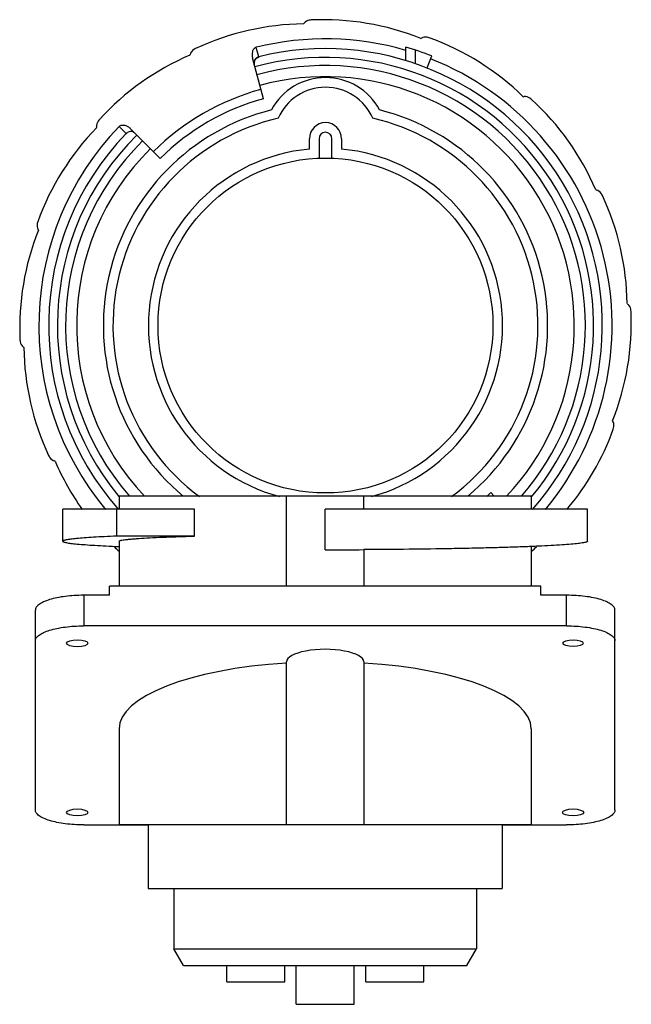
# Model space of a CAD drawing. Header units: millimetres. Extents: x 189 to 284, y -71 to 82.
import ezdxf

# ---------------------------------------------------------------- set-up
doc = ezdxf.new("R2010")
doc.units = ezdxf.units.MM
doc.header["$LTSCALE"] = 30.734
doc.layers.get('0').update_dxf_attribs({"linetype": 'CONTINUOUS'})

msp = doc.modelspace()

# ---------------------------------------------------------------- linework, layer by layer
at = {"color": 7, "linetype": 'Continuous'}
for p, q in [((233.37, 81.43), (233.44, 81.53)), ((251.55, 79.17), (251.66, 79.23)), ((215.7, 76.57), (215.73, 76.68)), ((249.26, 75.72), (249.26, 77.8)), ((250.66, 77.37), (250.66, 75.26)), ((227.12, 69.79), (225.42, 76.15)), ((226.43, 76.29), (226.43, 76.31)), ((252.53, 74.58), (253.26, 76.44)), ((267.48, 70.11), (267.61, 70.13)), ((201.24, 65.31), (201.22, 65.43)), ((206.44, 65.19), (211.1, 60.54)), ((234.26, 61.97), (234.26, 63.59)), ((235.76, 63.59), (235.76, 60.57)), ((237.76, 60.57), (237.76, 63.59)), ((239.26, 63.59), (239.26, 61.97)), ((278.74, 55.65), (278.86, 55.62)), ((192.18, 49.38), (192.12, 49.48)), ((283.61, 37.98), (283.7, 37.91)), ((189.92, 31.19), (189.82, 31.27)), ((281.34, 19.8), (281.4, 19.69)), ((194.78, 13.52), (194.66, 13.56)), ((268.71, 8.09), (204.71, 8.09)), ((204.71, 8.09), (204.71, 6.09)), ((230.71, -5.87), (230.71, 8.09)), ((242.71, 6.09), (242.71, 8.09)), ((262.97, 8.09), (262.43, 8.64)), ((268.71, 8.09), (268.71, 6.09)), ((216.4, 6.09), (195.96, 6.09)), ((195.96, 1.09), (195.96, 6.09)), ((204.32, 6.09), (204.32, 1.89)), ((216.4, 1.89), (216.4, 6.09)), ((277.46, 6.09), (236.71, 6.09)), ((236.71, -0.23), (236.71, 6.09)), ((277.46, 1.09), (277.46, 6.09)), ((216.4, 1.89), (204.32, 1.89)), ((195.96, 1.09), (195.96, 1.09)), ((204.71, 1.09), (204.71, -5.87)), ((268.71, 0.28), (268.71, -5.87)), ((242.71, -0.21), (242.71, -5.87)), ((270.21, -5.87), (203.21, -5.87)), ((203.21, -7.3), (203.21, -5.87)), ((270.21, -7.3), (270.21, -5.87)), ((203.21, -7.3), (199.21, -7.3)), ((199.21, -7.3), (199.21, -12.05)), ((274.21, -7.3), (270.21, -7.3)), ((274.21, -12.05), (274.21, -7.3)), ((191.71, -40.64), (191.71, -9.61)), ((281.71, -40.64), (281.71, -9.61)), ((274.21, -12.05), (199.21, -12.05)), ((230.71, -42.91), (230.71, -17.64)), ((242.71, -17.64), (242.71, -42.91)), ((204.71, -28.04), (204.71, -42.91)), ((268.71, -28.04), (268.71, -42.91)), ((199.21, -42.95), (209.21, -42.95)), ((204.71, -42.91), (268.71, -42.91)), ((209.21, -42.91), (209.21, -52.81)), ((264.21, -42.91), (264.21, -52.81)), ((264.21, -42.95), (274.21, -42.95)), ((209.21, -52.81), (264.21, -52.81)), ((213.21, -52.81), (213.21, -62.21)), ((260.21, -52.81), (260.21, -62.21)), ((213.21, -62.21), (260.21, -62.21)), ((214.71, -64.81), (213.21, -62.21)), ((258.71, -64.81), (260.21, -62.21)), ((214.71, -64.81), (258.71, -64.81)), ((221.45, -67.31), (221.45, -64.81)), ((230.45, -67.31), (230.45, -64.81)), ((232.21, -70.81), (232.21, -64.81)), ((241.21, -70.81), (241.21, -64.81)), ((243.04, -67.31), (243.04, -64.81)), ((252.04, -67.31), (252.04, -64.81)), ((221.45, -67.31), (230.45, -67.31)), ((243.04, -67.31), (252.04, -67.31)), ((232.21, -70.81), (241.21, -70.81))]:
    msp.add_line(p, q, dxfattribs=at)
for points in [[(225.7, 75.09), (225.67, 75.33), (225.71, 75.57)], [(225.71, 75.57), (225.79, 75.78), (225.9, 75.95), (226.04, 76.09), (226.16, 76.17), (226.22, 76.2), (226.23, 76.21)]]:
    msp.add_lwpolyline(points, dxfattribs=at)
msp.add_circle((236.76, 34.59), 26, dxfattribs=at)
for centre, radius, start, end in [((233.95, 40.33), 41.11, 90.8166, 115.0197), ((236.36, 40.97), 41.11, 68.3166, 92.5197), ((236.76, 34.59), 44.51, 73.6916, 103.9586), ((238.83, 40.63), 41.11, 45.8166, 70.0197), ((231.97, 38.82), 41.11, 113.3166, 137.5197), ((236.76, 34.59), 42.99, 318.3664, 103.9121), ((236.76, 34.59), 44.99, 68.4825, 73.867), ((226.65, 75.32), 0.978, 173.6489, 178.0403), ((226.68, 75.31), 1.01, 157.0972, 173.5632), ((226.66, 75.32), 0.984, 144.2476, 157.0926), ((236.76, 34.59), 41.63, 320.1412, 105.2621), ((226.68, 75.31), 1.01, 141.7766, 144.2011), ((226.66, 75.34), 0.976, 122.138, 125.7455), ((236.76, 34.59), 40.36, 318.9339, 105.288), ((226.68, 75.31), 1.01, 103.9087, 122.1096), ((236.76, 34.59), 44.51, 320.0992, 68.4826), ((236.76, 34.59), 38.64, 316.6704, 105.3056), ((236.76, 63.59), 9.5, 28.0378, 151.9622), ((236.76, 34.59), 38, 105.3071, 134.6929), ((236.76, 63.59), 8, 23.3628, 156.6372), ((236.76, 34.59), 36.5, 105.3197, 134.6803), ((240.99, 39.38), 41.11, 23.3166, 47.5197), ((236.76, 34.59), 34.5, 104.0663, 230.2102), ((236.76, 34.59), 34.5, 309.7897, 75.9337), ((236.76, 34.59), 33, 102.8588, 233.6164), ((236.76, 63.59), 2.5, 0, 180), ((236.76, 34.59), 33, 306.3843, 77.1412), ((230.71, 36.66), 41.11, 135.8166, 160.0197), ((236.76, 34.59), 44.51, 136.0414, 219.898), ((236.76, 34.59), 42.99, 136.0861, 221.6478), ((206.52, 63.7), 1.01, 103.51, 120.8499), ((206.52, 63.72), 0.987, 60.5072, 103.48), ((236.76, 63.59), 1, 0, 180), ((236.76, 34.59), 41.63, 134.7363, 219.5817), ((236.76, 34.59), 40.36, 134.7169, 221.0337), ((236.76, 34.59), 38.64, 134.6973, 223.3368), ((236.76, 34.59), 27.5, 95.2159, 254.9524), ((236.76, 34.59), 27.5, 285.0549, 84.7841), ((242.5, 37.4), 41.11, 0.8166, 25.0197), ((230.38, 34.19), 41.11, 158.3166, 182.5197), ((243.14, 34.99), 41.11, 338.3166, 2.5197), ((231.02, 31.78), 41.11, 180.8166, 205.0197), ((242.81, 32.52), 41.11, 319.8838, 340.018), ((232.53, 29.79), 41.11, 203.3166, 215.319), ((236.76, 34.59), 36.5, 313.4025, 314.6803), ((232.53, 29.79), 41.11, 225.9125, 227.3987), ((241.55, 30.36), 41.11, 311.4369, 312.8747), ((236.72, 1246.35), 1246.58, 269.99958, 270.27554)]:
    msp.add_arc(centre, radius, start, end, dxfattribs=at)
for centre, major_axis in [((198.21, -14.75), (1.65, 0)), ((275.21, -14.75), (1.57, 0)), ((198.21, -41.02), (1.65, 0)), ((275.21, -41.02), (1.65, 0))]:
    msp.add_ellipse(centre, major_axis=major_axis, ratio=0.32492, dxfattribs=at)
for centre, major_axis, start_param, end_param in [((236.71, -17.64), (6, 0), 0, 3.141593), ((236.71, -28.04), (32, 0), 1.759413, 3.141593), ((236.71, -28.04), (32, 0), 0, 1.38218)]:
    msp.add_ellipse(centre, major_axis=major_axis, ratio=0.32492, start_param=start_param, end_param=end_param, dxfattribs=at)
for points, knots in [([(234.56, 82.04), (234.45, 82.03), (234.04, 81.98), (233.63, 81.77), (233.44, 81.53)], [0, 0, 0, 0, 0.253489, 1, 1, 1, 1]), ([(252.88, 79.27), (252.78, 79.3), (252.38, 79.41), (251.92, 79.38), (251.66, 79.23)], [0, 0, 0, 0, 0.253489, 1, 1, 1, 1]), ([(216.57, 77.58), (216.47, 77.54), (216.11, 77.33), (215.81, 76.98), (215.73, 76.68)], [0, 0, 0, 0, 0.253489, 1, 1, 1, 1]), ([(226.02, 77.79), (225.95, 77.77), (225.8, 77.7), (225.56, 77.48), (225.38, 77.11), (225.33, 76.62), (225.37, 76.3), (225.42, 76.15)], [0, 0, 0, 0, 0.125001, 0.250134, 0.499395, 0.74957, 1, 1, 1, 1]), ([(226.43, 76.31), (226.29, 76.28), (226.04, 76.16), (225.77, 75.85), (225.65, 75.47), (225.67, 75.21), (225.7, 75.09)], [0, 0, 0, 0, 0.26, 0.513536, 0.759238, 1, 1, 1, 1]), ([(226.19, 76.19), (226.23, 76.2), (226.29, 76.22), (226.37, 76.25), (226.4, 76.27), (226.44, 76.28), (226.43, 76.29)], [0, 0, 0, 0, 0.428452, 0.742347, 0.934903, 1, 1, 1, 1]), ([(268.75, 69.7), (268.67, 69.77), (268.35, 70.02), (267.91, 70.17), (267.61, 70.13)], [0, 0, 0, 0, 0.253489, 1, 1, 1, 1]), ([(201.65, 66.58), (201.58, 66.5), (201.33, 66.18), (201.18, 65.74), (201.22, 65.43)], [0, 0, 0, 0, 0.253489, 1, 1, 1, 1]), ([(204.72, 65.49), (204.77, 65.55), (204.91, 65.64), (205.22, 65.74), (205.63, 65.71), (206.08, 65.51), (206.33, 65.31), (206.44, 65.19)], [0, 0, 0, 0, 0.125001, 0.250134, 0.499396, 0.74957, 1, 1, 1, 1]), ([(205.8, 64.4), (205.8, 64.39), (205.82, 64.41), (205.85, 64.43), (205.9, 64.47), (205.93, 64.5), (205.95, 64.52)], [0, 0, 0, 0, 0.067479, 0.254263, 0.566259, 1, 1, 1, 1]), ([(279.75, 54.78), (279.71, 54.88), (279.5, 55.24), (279.16, 55.54), (278.86, 55.62)], [0, 0, 0, 0, 0.253489, 1, 1, 1, 1]), ([(192.08, 50.71), (192.05, 50.61), (191.94, 50.21), (191.97, 49.75), (192.12, 49.48)], [0, 0, 0, 0, 0.253489, 1, 1, 1, 1]), ([(284.21, 36.79), (284.2, 36.9), (284.15, 37.31), (283.95, 37.72), (283.7, 37.91)], [0, 0, 0, 0, 0.253489, 1, 1, 1, 1]), ([(189.31, 32.38), (189.32, 32.28), (189.37, 31.87), (189.57, 31.45), (189.82, 31.27)], [0, 0, 0, 0, 0.253489, 1, 1, 1, 1]), ([(281.44, 18.47), (281.55, 18.76), (281.6, 19.21), (281.45, 19.6), (281.4, 19.69)], [0, 0, 0, 0, 0.748075, 1, 1, 1, 1]), ([(193.77, 14.39), (193.81, 14.3), (194.02, 13.94), (194.37, 13.64), (194.66, 13.56)], [0, 0, 0, 0, 0.253489, 1, 1, 1, 1]), ([(204.32, 1.89), (203.68, 1.86), (202.49, 1.81), (200.82, 1.71), (199.38, 1.62), (198.19, 1.52), (197.36, 1.43), (196.83, 1.36), (196.52, 1.31), (196.29, 1.26), (196.13, 1.21), (196.04, 1.17), (195.99, 1.14), (195.96, 1.11), (195.96, 1.09)], [0, 0, 0, 0, 0.225879, 0.424936, 0.595739, 0.737244, 0.848597, 0.892757, 0.929178, 0.957851, 0.978842, 0.98654, 0.992478, 1, 1, 1, 1]), ([(204.71, 1.09), (204.71, 1.11), (204.76, 1.15), (204.83, 1.18), (204.96, 1.22), (205.18, 1.27), (205.52, 1.32), (205.95, 1.37), (206.48, 1.43), (207.1, 1.48), (208.1, 1.55), (209.57, 1.64), (211.58, 1.73), (213.89, 1.82), (215.53, 1.86), (216.4, 1.89)], [0, 0, 0, 0, 0.006381, 0.012096, 0.019729, 0.040944, 0.070172, 0.107392, 0.152535, 0.205472, 0.266059, 0.409448, 0.580981, 0.778671, 1, 1, 1, 1]), ([(195.96, 1.09), (195.96, 1.07), (195.99, 1.03), (196.04, 1), (196.14, 0.96), (196.3, 0.92), (196.67, 0.84), (197.31, 0.75), (198.28, 0.65), (199.52, 0.55), (201.01, 0.45), (202.75, 0.36), (203.99, 0.3), (204.65, 0.28)], [0, 0, 0, 0, 0.007416, 0.013317, 0.020989, 0.041946, 0.070612, 0.151239, 0.262691, 0.404312, 0.575207, 0.774216, 1, 1, 1, 1]), ([(277.46, 1.09), (277.46, 1.06), (277.42, 1.03), (277.37, 1), (277.26, 0.95), (277.08, 0.9), (276.65, 0.82), (275.92, 0.72), (274.81, 0.62), (273.4, 0.51), (271.71, 0.41), (269.73, 0.31), (267.5, 0.22), (265.02, 0.14), (262.32, 0.06), (259.41, -0.01), (255.2, -0.09), (249.62, -0.17), (245.06, -0.2), (242.72, -0.21)], [0, 0, 0, 0, 0.002039, 0.003709, 0.005894, 0.011894, 0.02012, 0.043276, 0.075277, 0.115898, 0.16484, 0.221722, 0.286102, 0.357478, 0.435287, 0.518917, 0.607711, 0.797949, 1, 1, 1, 1]), ([(199.21, -7.3), (198.72, -7.3), (197.76, -7.33), (196.37, -7.45), (195.09, -7.66), (193.96, -7.94), (193.03, -8.28), (192.4, -8.62), (192.04, -8.93), (191.85, -9.15), (191.74, -9.38), (191.71, -9.54), (191.71, -9.61)], [0, 0, 0, 0, 0.177377, 0.348647, 0.50789, 0.649978, 0.770752, 0.867765, 0.907465, 0.941891, 0.972147, 1, 1, 1, 1]), ([(281.71, -9.61), (281.71, -9.54), (281.68, -9.38), (281.57, -9.15), (281.38, -8.93), (281.02, -8.62), (280.4, -8.28), (279.46, -7.94), (278.34, -7.66), (277.05, -7.45), (275.66, -7.33), (274.7, -7.3), (274.21, -7.3)], [0, 0, 0, 0, 0.027853, 0.058109, 0.092535, 0.132235, 0.229248, 0.350022, 0.49211, 0.651353, 0.822623, 1, 1, 1, 1]), ([(191.71, -14.37), (191.71, -14.29), (191.74, -14.13), (191.85, -13.9), (192.04, -13.68), (192.4, -13.38), (193.03, -13.03), (193.96, -12.7), (195.09, -12.42), (196.37, -12.21), (197.76, -12.08), (198.72, -12.05), (199.21, -12.05)], [0, 0, 0, 0, 0.027853, 0.058109, 0.092535, 0.132235, 0.229248, 0.350022, 0.49211, 0.651353, 0.822623, 1, 1, 1, 1]), ([(274.21, -12.05), (274.7, -12.05), (275.66, -12.08), (277.05, -12.21), (278.34, -12.42), (279.46, -12.7), (280.4, -13.03), (281.02, -13.38), (281.38, -13.68), (281.57, -13.9), (281.68, -14.13), (281.71, -14.29), (281.71, -14.37)], [0, 0, 0, 0, 0.177377, 0.348647, 0.50789, 0.649978, 0.770752, 0.867765, 0.907465, 0.941891, 0.972147, 1, 1, 1, 1]), ([(199.21, -42.95), (198.72, -42.95), (197.76, -42.93), (196.37, -42.8), (195.09, -42.59), (193.96, -42.31), (193.03, -41.97), (192.4, -41.63), (192.04, -41.33), (191.85, -41.1), (191.74, -40.87), (191.71, -40.71), (191.71, -40.64)], [0, 0, 0, 0, 0.177377, 0.348647, 0.50789, 0.649978, 0.770752, 0.867765, 0.907465, 0.941891, 0.972147, 1, 1, 1, 1]), ([(281.71, -40.64), (281.71, -40.71), (281.68, -40.87), (281.57, -41.1), (281.38, -41.33), (281.02, -41.63), (280.4, -41.97), (279.46, -42.31), (278.34, -42.59), (277.05, -42.8), (275.66, -42.93), (274.7, -42.95), (274.21, -42.95)], [0, 0, 0, 0, 0.027853, 0.058109, 0.092535, 0.132235, 0.229248, 0.350022, 0.49211, 0.651353, 0.822623, 1, 1, 1, 1])]:
    msp.add_open_spline(points, degree=3, knots=knots, dxfattribs=at)
for points in [[(226.43, 76.31), (226.29, 76.8), (226.16, 77.3), (226.02, 77.79)], [(225.89, 75.93), (225.94, 76.01), (226.01, 76.07), (226.09, 76.13)], [(204.72, 65.49), (205.08, 65.13), (205.44, 64.77), (205.8, 64.4)], [(205.8, 64.4), (205.86, 64.47), (205.93, 64.52), (206, 64.57)]]:
    msp.add_open_spline(points, degree=3, dxfattribs=at)

doc.saveas('drawing.dxf')
